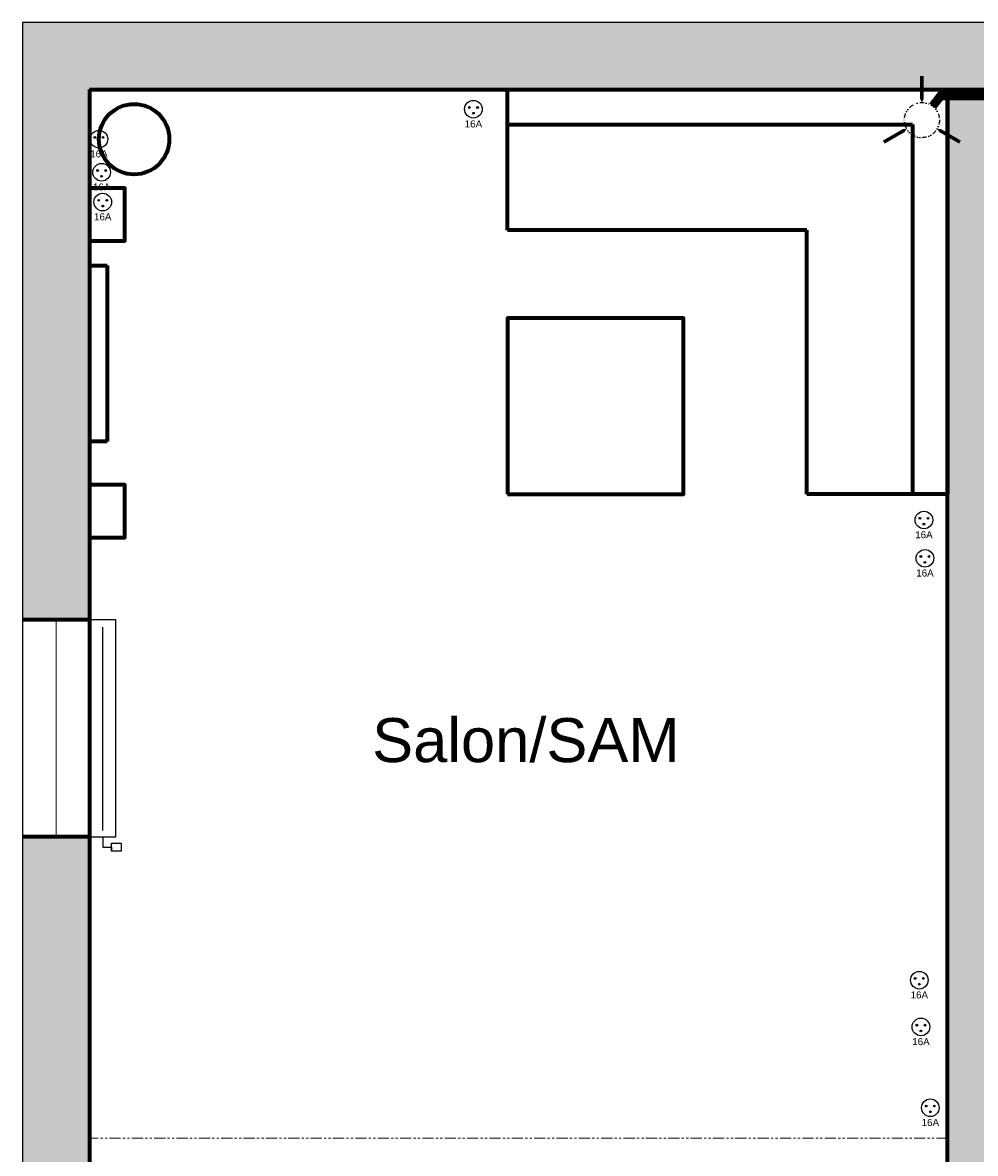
# Model space of a CAD drawing. Header units: centimetres. Extents: x 2266 to 3841, y 1288 to 8573.
# Tile 4 of 15: x 2266 to 2808, y 2356 to 2999. Entities that reach past the tile are written whole.
import ezdxf
from ezdxf.enums import TextEntityAlignment as Align

# ---------------------------------------------------------------- set-up
doc = ezdxf.new("R2010")
doc.units = ezdxf.units.CM
doc.header["$LTSCALE"] = 0.2
doc.linetypes.add('DIVISE', pattern=[31.75, 12.7, -6.35, 0, -6.35, 0, -6.35])
doc.linetypes.add('FANTOME', pattern=[63.5, 31.75, -6.35, 6.35, -6.35, 6.35, -6.35])
for name, color, linetype, lineweight in [('01-existant-murs extérieurs', 7, 'Continuous', 70), ('01-existant-poutre', 7, 'FANTOME', 15), ('01-existant-Refends', 7, 'Continuous', 70), ('02-existant-huisserie', 7, 'Continuous', 15), ('31-aménagement mobilier', 30, 'Continuous', 70)]:
    doc.layers.add(name, color=color, linetype=linetype, lineweight=lineweight)
for name, color, linetype in [("01-existant-réseau d'eau", 7, 'Continuous'), ('03-existant-chauffage', 7, 'Continuous'), ('31-annoatations pièces', 7, 'DIVISE'), ('31-reseau elec', 20, 'Continuous'), ('31-ventilation', 140, 'DIVISE')]:
    doc.layers.add(name, color=color, linetype=linetype)
doc.styles.get("Standard").update_dxf_attribs({"font": 'arial.ttf'})

# ---------------------------------------------------------------- blocks, each defined once
blk = doc.blocks.new('*U45')
for p, q in [((-5.98, -12.57), (-8.22, -12.57)), ((-8.22, -12.57), (-3.75, -12.57)), ((-8.22, -18.08), (-8.22, -12.57)), ((0, -7.5), (-5.98, -7.5)), ((-5.98, -7.5), (-5.98, -12.57)), ((-3.75, -12.57), (-3.75, -18.08)), ((3.52, -7.5), (119.05, -7.5)), ((-3.75, -18.08), (-8.22, -18.08))]:
    blk.add_line(p, q)
blk.add_lwpolyline([(0, -15), (123.21, -15), (123.21, 0), (0, 0)], close=True)
blk = doc.blocks.new('ventilation-extraction')
for points in [[(0, 10, 0, 5, 0), (0, 15, 2, 2, 0), (0, 25, 2, 2, 0)], [(-8.66, -5, 0, 5, 0), (-12.99, -7.5, 2, 2, 0), (-21.65, -12.5, 2, 2, 0)], [(8.66, -5, 0, 5, 0), (12.99, -7.5, 2, 2, 0), (21.65, -12.5, 2, 2, 0)]]:
    blk.add_lwpolyline(points, format="xyseb")
blk.add_circle((0, 0), 10)
blk = doc.blocks.new('Prise')
h = blk.add_hatch(color=256)
h.dxf.hatch_style = 1
h.paths.add_polyline_path([(-1.8, 1, 1), (-2.8, 1, 1)])
h = blk.add_hatch(color=256)
h.dxf.hatch_style = 1
h.paths.add_polyline_path([(2.8, 1, 1), (1.8, 1, 1)])
h = blk.add_hatch(color=256)
h.dxf.hatch_style = 1
h.paths.add_polyline_path([(0.5, -2.3, 1), (-0.5, -2.3, 1)])
for centre, radius in [((0, 0), 5), ((-2.3, 1), 0.5), ((2.3, 1), 0.5), ((0, -2.3), 0.5)]:
    blk.add_circle(centre, radius)
blk.add_text('16A', height=4).set_placement((0, -8.36), align=Align.MIDDLE_CENTER)

msp = doc.modelspace()

# ---------------------------------------------------------------- hatches: boundary and pattern name
at = {"layer": '01-existant-murs extérieurs'}
h = msp.add_hatch(color=256, dxfattribs=at)
h.dxf.hatch_style = 1
h.paths.add_polyline_path([(3718.49, 2999.15), (2266.49, 2999.15), (2266.49, 2659.65), (2304.49, 2659.65), (2304.49, 2961.15), (3680.49, 2961.15), (3680.49, 2569.95), (3654.19, 2569.95), (3654.19, 2531.95), (3718.49, 2531.95)])
h = msp.add_hatch(color=256, dxfattribs=at)
h.dxf.hatch_style = 1
h.paths.add_polyline_path([(2814.09, 2961.15), (2792.09, 2961.15), (2792.09, 2339.15), (3047.79, 2339.15), (3047.79, 2027.75), (3071.79, 2027.75), (3071.79, 2445.55), (3064.29, 2445.55), (3049.79, 2445.55), (3049.79, 2361.15), (2814.09, 2361.15)])
h = msp.add_hatch(color=256, dxfattribs=at)
h.dxf.hatch_style = 1
h.paths.add_polyline_path([(2304.49, 2536.35), (2266.49, 2536.35), (2266.49, 2224.15), (2304.49, 2224.15)])

# ---------------------------------------------------------------- linework, layer by layer
for p, q in [((2304.49, 2961.15), (2304.49, 1951.15)), ((2304.49, 2961.15), (3680.49, 2961.15)), ((2304.49, 2659.65), (2266.49, 2659.65)), ((2304.49, 2536.35), (2266.49, 2536.35))]:
    msp.add_line(p, q, dxfattribs=at)
at = {"layer": '01-existant-poutre'}
msp.add_line((2792.09, 2365.15), (2304.49, 2365.15), dxfattribs=at)
at = {"layer": '01-existant-Refends'}
msp.add_lwpolyline([(3047.79, 2339.15), (2792.09, 2339.15), (2792.09, 2961.15)], dxfattribs=at)
at = {"layer": "01-existant-réseau d'eau"}
msp.add_lwpolyline([(3522.79, 2017.05), (3522.79, 2531.95), (3718.49, 2531.95), (3718.49, 2999.15), (2266.49, 2999.15), (2266.49, 1913.15), (2443.49, 1913.15)], dxfattribs=at)
at = {"layer": '02-existant-huisserie'}
msp.add_line((2285.49, 2659.65), (2285.49, 2536.35), dxfattribs=at)
at = {"layer": '31-aménagement mobilier'}
for p, q in [((2542.09, 2961.15), (2792.09, 2961.15)), ((2542.09, 2881.15), (2542.09, 2961.15)), ((2792.09, 2961.15), (2792.09, 2731.15)), ((2542.09, 2941.15), (2772.09, 2941.15)), ((2772.09, 2941.15), (2772.09, 2731.15)), ((2712.09, 2881.15), (2542.09, 2881.15)), ((2712.09, 2731.15), (2712.09, 2881.15)), ((2304.49, 2861.15), (2314.49, 2861.15)), ((2314.49, 2861.15), (2314.49, 2761.15)), ((2314.49, 2761.15), (2304.49, 2761.15)), ((2792.09, 2731.15), (2712.09, 2731.15))]:
    msp.add_line(p, q, dxfattribs=at)
for points in [[(2304.49, 2875.13), (2324.49, 2875.13), (2324.49, 2905.13), (2304.49, 2905.13)], [(2542.09, 2731.15), (2642.09, 2731.15), (2642.09, 2831.15), (2542.09, 2831.15)], [(2304.49, 2706.43), (2324.49, 2706.43), (2324.49, 2736.43), (2304.49, 2736.43)]]:
    msp.add_lwpolyline(points, close=True, dxfattribs=at)
msp.add_circle((2329.84, 2932.89), 20, dxfattribs=at)
at = {"layer": '31-ventilation', "const_width": 5}
msp.add_lwpolyline([(3045.77, 2382.32), (3045.77, 2957.45), (2788.06, 2957.45), (2783.58, 2951.66)], dxfattribs=at)

# ---------------------------------------------------------------- block references
for p in [(2309.84, 2932.89), (2782.25, 2382.38)]:
    msp.add_blockref('Prise', p)
at = {"layer": '03-existant-chauffage', "rotation": 90.00000000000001}
msp.add_blockref('*U45', (2304.49, 2536.44), dxfattribs=at)
at = {"layer": '31-reseau elec'}
for p in [(2522.63, 2949.93), (2311.37, 2914.1), (2312.01, 2897.16), (2778.62, 2716.43), (2779.19, 2694.68), (2776, 2454.88), (2776.92, 2428.32)]:
    msp.add_blockref('Prise', p, dxfattribs=at)
at = {"layer": '31-ventilation'}
msp.add_blockref('ventilation-extraction', (2777.47, 2943.75), dxfattribs=at)

# ---------------------------------------------------------------- texts
at = {"layer": '31-annoatations pièces', "insert": (2552.43, 2591.16), "char_height": 25, "attachment_point": 5}
msp.add_mtext_dynamic_manual_height_columns('Salon/SAM', width=260.2028, gutter_width=15, heights=[0], dxfattribs=at)

doc.saveas('drawing.dxf')
